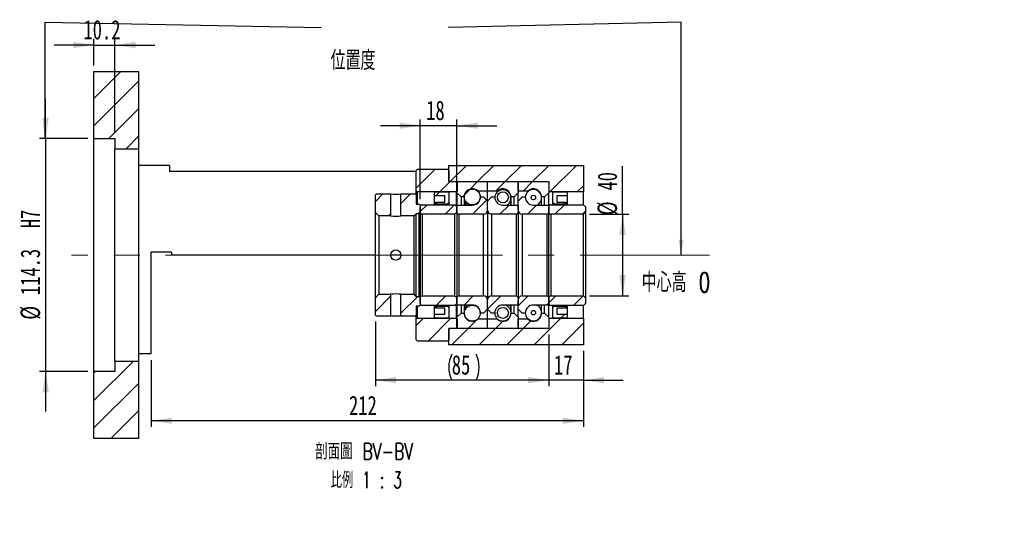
# Model space of a CAD drawing. Header units: millimetres. Extents: x 22 to 332, y 12 to 190.
# Tile 2 of 3: x 171 to 332, y 12 to 93. Entities that reach past the tile are written whole.
import ezdxf

# ---------------------------------------------------------------- set-up
doc = ezdxf.new("R2010")
doc.units = ezdxf.units.MM
doc.linetypes.add('CENTERX2', pattern=[20.32, 12.7, -2.54, 2.54, -2.54])
doc.layers.add('圖層0', color=7, linetype='Continuous')
doc.styles.add('SLDTEXTSTYLE0', font='TXT', dxfattribs={"width": 0.7})
doc.styles.add('SLDTEXTSTYLE1', font='TXT', dxfattribs={"width": 0.7, "bigfont": 'bigfont'})
doc.styles.add('SLDTEXTSTYLE4', font='TXT', dxfattribs={"width": 0.625, "bigfont": 'bigfont'})
doc.dimstyles.new('SLDDIMSTYLE1', dxfattribs={"dimtxt": 0.18, "dimasz": 2.5, "dimexe": 0, "dimexo": 0.0625, "dimgap": 0, "dimtad": 0, "dimtih": 1, "dimtoh": 1, "dimdec": 0, "dimrnd": 1e-09, "dimzin": 0, "dimdsep": 46, "dimtxsty": 'Standard', "dimsah": 1, "dimcen": 0.09, "dimadec": 0, "dimazin": 0, "dimtfac": 2.5, "dimtdec": 0, "dimtofl": 0, "dimtmove": 0, "dimatfit": 3, "dimfxl": 0, "dimfrac": 2, "dimtolj": 1, "dimtzin": 0, "dimarcsym": 0})
doc.dimstyles.new('SLDDIMSTYLE4', dxfattribs={"dimtxt": 3.389974, "dimasz": 2.5, "dimexe": 0, "dimexo": 0.0625, "dimgap": 0.847493, "dimtad": 1, "dimlfac": 3, "dimrnd": 1e-09, "dimzin": 12, "dimdsep": 46, "dimtxsty": 'SLDTEXTSTYLE0', "dimsah": 1, "dimcen": 0.09, "dimadec": 0, "dimazin": 3, "dimtfac": 1, "dimtmove": 0, "dimatfit": 0, "dimfxl": 0, "dimfrac": 2, "dimtolj": 1, "dimtzin": 12, "dimarcsym": 0})
doc.dimstyles.new('SLDDIMSTYLE5', dxfattribs={"dimtxt": 3.389974, "dimasz": 2.5, "dimexe": 0, "dimexo": 0.0625, "dimgap": 0.847493, "dimtad": 1, "dimdec": 1, "dimlfac": 3, "dimrnd": 1e-09, "dimzin": 12, "dimdsep": 46, "dimtxsty": 'SLDTEXTSTYLE0', "dimsah": 1, "dimcen": 0.09, "dimadec": 0, "dimazin": 3, "dimtfac": 1, "dimtdec": 1, "dimtmove": 0, "dimatfit": 0, "dimfxl": 0, "dimfrac": 2, "dimtolj": 1, "dimtzin": 12, "dimarcsym": 0})
doc.dimstyles.new('SLDDIMSTYLE6', dxfattribs={"dimtxt": 3.389974, "dimasz": 2.5, "dimexe": 0, "dimexo": 0.0625, "dimgap": 0.847493, "dimtad": 1, "dimlfac": 3, "dimrnd": 1e-09, "dimzin": 12, "dimdsep": 46, "dimtxsty": 'SLDTEXTSTYLE0', "dimsah": 1, "dimcen": 0.09, "dimadec": 0, "dimazin": 3, "dimtfac": 1, "dimtofl": 0, "dimtmove": 0, "dimatfit": 3, "dimfxl": 0, "dimfrac": 2, "dimtolj": 1, "dimtzin": 12, "dimarcsym": 0})

# ---------------------------------------------------------------- blocks, each defined once
blk = doc.blocks.new('_D_10')
at = {"layer": '圖層0', "color": 7}
for p, q in [((175.34, 73.4), (175.34, 79.91)), ((182.24, 73.4), (174.34, 73.4)), ((175.34, 73.4), (175.34, 35.3)), ((182.24, 35.3), (174.34, 35.3)), ((175.34, 35.3), (175.34, 28.78))]:
    blk.add_line(p, q, dxfattribs=at)
for points in [[(175.34, 73.4), (175.86, 76.79), (174.82, 76.79)], [(175.34, 35.3), (174.82, 31.91), (175.86, 31.91)]]:
    blk.add_solid(points, dxfattribs=at)
at = {"layer": '圖層0', "color": 7, "char_height": 3.175, "attachment_point": 1, "rotation": 90, "style": 'SLDTEXTSTYLE0'}
for s, insert in [('H7', (171.24, 58.73)), ('114.3', (171.24, 47.8)), ('%%c', (171.24, 43.78))]:
    blk.add_mtext(s, dxfattribs=dict(at, insert=insert))
blk = doc.blocks.new('_D_11')
at = {"layer": '圖層0', "color": 7}
for p, q in [((183.24, 88.68), (176.72, 88.68)), ((183.24, 85.35), (183.24, 89.68)), ((183.24, 88.68), (186.64, 88.68)), ((186.64, 74.4), (186.64, 89.68)), ((186.64, 88.68), (193.16, 88.68))]:
    blk.add_line(p, q, dxfattribs=at)
for points in [[(183.24, 88.68), (179.85, 89.2), (179.85, 88.16)], [(186.64, 88.68), (190.03, 88.16), (190.03, 89.2)]]:
    blk.add_solid(points, dxfattribs=at)
at = {"layer": '圖層0', "color": 7, "insert": (181.52, 92.77), "char_height": 3.175, "attachment_point": 1, "style": 'SLDTEXTSTYLE0'}
blk.add_mtext('10.2', dxfattribs=at)
blk = doc.blocks.new('_D_12')
at = {"layer": '圖層0', "color": 7}
for p, q in [((257.57, 41.35), (257.57, 32.89)), ((263.24, 38.68), (263.24, 32.89)), ((257.57, 33.89), (251.05, 33.89)), ((263.24, 33.89), (257.57, 33.89)), ((263.24, 33.89), (269.76, 33.89))]:
    blk.add_line(p, q, dxfattribs=at)
for points in [[(257.57, 33.89), (254.18, 34.41), (254.18, 33.37)], [(263.24, 33.89), (266.63, 33.37), (266.63, 34.41)]]:
    blk.add_solid(points, dxfattribs=at)
at = {"layer": '圖層0', "color": 7, "insert": (258.43, 37.98), "char_height": 3.175, "attachment_point": 1, "style": 'SLDTEXTSTYLE0'}
blk.add_mtext('17', dxfattribs=at)
blk = doc.blocks.new('_D_13')
at = {"layer": '圖層0', "color": 7}
for p, q in [((263.24, 38.68), (263.24, 26.26)), ((192.57, 37.18), (192.57, 26.26)), ((263.24, 27.26), (192.57, 27.26))]:
    blk.add_line(p, q, dxfattribs=at)
for points in [[(192.57, 27.26), (195.96, 26.74), (195.96, 27.78)], [(263.24, 27.26), (259.85, 27.78), (259.85, 26.74)]]:
    blk.add_solid(points, dxfattribs=at)
at = {"layer": '圖層0', "color": 7, "insert": (224.93, 31.35), "char_height": 3.175, "attachment_point": 1, "style": 'SLDTEXTSTYLE0'}
blk.add_mtext('212', dxfattribs=at)
blk = doc.blocks.new('_D_14')
at = {"layer": '圖層0', "color": 7}
for p, q in [((236.57, 63.51), (236.57, 76.5)), ((242.57, 63.25), (242.57, 76.5)), ((236.57, 75.5), (230.05, 75.5)), ((242.57, 75.5), (236.57, 75.5)), ((242.57, 75.5), (249.09, 75.5))]:
    blk.add_line(p, q, dxfattribs=at)
for points in [[(236.57, 75.5), (233.18, 76.02), (233.18, 74.97)], [(242.57, 75.5), (245.96, 74.97), (245.96, 76.02)]]:
    blk.add_solid(points, dxfattribs=at)
at = {"layer": '圖層0', "color": 7, "insert": (237.54, 79.59), "char_height": 3.175, "attachment_point": 1, "style": 'SLDTEXTSTYLE0'}
blk.add_mtext('18', dxfattribs=at)
blk = doc.blocks.new('_D_15')
at = {"layer": '圖層0', "color": 7}
for p, q in [((269.64, 61.01), (269.64, 68.87)), ((264.24, 61.01), (270.64, 61.01)), ((269.64, 61.01), (269.64, 47.68)), ((264.24, 47.68), (270.64, 47.68))]:
    blk.add_line(p, q, dxfattribs=at)
for points in [[(269.64, 61.01), (269.12, 57.62), (270.16, 57.62)], [(269.64, 47.68), (270.16, 51.07), (269.12, 51.07)]]:
    blk.add_solid(points, dxfattribs=at)
at = {"layer": '圖層0', "color": 7, "char_height": 3.175, "attachment_point": 1, "rotation": 90, "style": 'SLDTEXTSTYLE0'}
for s, insert in [('40', (265.55, 64.89)), ('%%c', (265.55, 60.87))]:
    blk.add_mtext(s, dxfattribs=dict(at, insert=insert))
blk = doc.blocks.new('_D_16')
at = {"layer": '圖層0', "color": 7}
for p, q in [((229.24, 43.51), (229.24, 32.89)), ((257.57, 41.35), (257.57, 32.89)), ((257.57, 33.89), (229.24, 33.89))]:
    blk.add_line(p, q, dxfattribs=at)
for centre, start, end in [((245.96, 36.01), 153.4349, 206.5651), ((241.47, 36.01), 333.4349, 26.5651)]:
    blk.add_arc(centre, 4.73, start, end, dxfattribs=at)
for points in [[(229.24, 33.89), (232.63, 33.37), (232.63, 34.41)], [(257.57, 33.89), (254.18, 34.41), (254.18, 33.37)]]:
    blk.add_solid(points, dxfattribs=at)
at = {"layer": '圖層0', "color": 7, "insert": (241.73, 37.98), "char_height": 3.175, "attachment_point": 1, "style": 'SLDTEXTSTYLE0'}
blk.add_mtext('85', dxfattribs=at)
blk = doc.blocks.new('SW_NOTE_4')
at = {"layer": '圖層0', "color": 0, "char_height": 2.6458, "attachment_point": 2}
for s, insert, style in [('\\M+19655\\M+196CA\\M+19AA4 BV-BV', (9.88, 3.41), 'SLDTEXTSTYLE1'), ('\\M+194E4\\M+197E1 1 : 3', (10.25, -1.26), 'SLDTEXTSTYLE4')]:
    blk.add_mtext(s, dxfattribs=dict(at, insert=insert, style=style))

msp = doc.modelspace()

# ---------------------------------------------------------------- hatches: boundary and pattern name
at = {"linetype": 'Continuous', "lineweight": 18}
h = msp.add_hatch(dxfattribs=at)
h.set_pattern_fill('ANSI31', style=0)
edge = h.paths.add_edge_path(flags=0)
edge.add_arc((242.673, 66.2454), 0.1, 90, 180)
edge.add_line((242.573, 66.2454), (242.573, 64.5121))
edge.add_line((242.573, 64.5121), (243.2396, 63.8454))
edge.add_line((243.2396, 63.8454), (243.7396, 63.8454))
edge.add_arc((245.073, 63.8454), 1.3333, 45.438688, 180, ccw=False)
edge.add_line((246.0085, 64.7954), (247.573, 64.7954))
edge.add_line((247.573, 64.7954), (247.573, 66.2454))
edge.add_arc((247.473, 66.2454), 0.1, 0, 90)
edge.add_line((247.473, 66.3454), (242.673, 66.3454))
h = msp.add_hatch(dxfattribs=at)
h.set_pattern_fill('ANSI31', style=0)
edge = h.paths.add_edge_path(flags=0)
edge.add_arc((252.473, 66.2454), 0.1, 0, 90)
edge.add_line((252.473, 66.3454), (247.673, 66.3454))
edge.add_arc((247.673, 66.2454), 0.1, 90, 180)
edge.add_line((247.573, 66.2454), (247.573, 64.7954))
edge.add_line((247.573, 64.7954), (249.1374, 64.7954))
edge.add_arc((250.073, 63.8454), 1.3333, 0, 134.561312, ccw=False)
edge.add_line((251.4063, 63.8454), (251.9063, 63.8454))
edge.add_line((251.9063, 63.8454), (252.573, 64.5121))
edge.add_line((252.573, 64.5121), (252.573, 66.2454))
h = msp.add_hatch(dxfattribs=at)
h.set_pattern_fill('ANSI31', style=0)
edge = h.paths.add_edge_path(flags=0)
edge.add_arc((257.473, 66.2454), 0.1, 0, 90)
edge.add_line((257.473, 66.3454), (252.673, 66.3454))
edge.add_arc((252.673, 66.2454), 0.1, 90, 180)
edge.add_line((252.573, 66.2454), (252.573, 64.7954))
edge.add_line((252.573, 64.7954), (254.1374, 64.7954))
edge.add_arc((255.073, 63.8454), 1.3333, 0, 134.561312, ccw=False)
edge.add_line((256.4063, 63.8454), (256.9063, 63.8454))
edge.add_line((256.9063, 63.8454), (257.573, 64.5121))
edge.add_line((257.573, 64.5121), (257.573, 66.2454))
h = msp.add_hatch(dxfattribs=at)
h.set_pattern_fill('ANSI31', style=0)
h.paths.add_polyline_path([(240.573, 63.0121), (239.073, 63.0121), (239.073, 62.9454), (239.3396, 62.6787), (240.973, 62.6787), (241.2396, 62.9454), (241.2396, 64.5121), (241.073, 64.6787), (239.073, 64.6787), (238.9063, 64.5121), (238.9063, 64.012), (240.573, 64.012)], flags=0)
h = msp.add_hatch(dxfattribs=at)
h.set_pattern_fill('ANSI31', style=0)
edge = h.paths.add_edge_path(flags=0)
edge.add_arc((245.073, 63.8407), 1.2994, 0, 360)
h = msp.add_hatch(dxfattribs=at)
h.set_pattern_fill('ANSI31', style=0)
edge = h.paths.add_edge_path(flags=0)
edge.add_arc((250.073, 63.7945), 0.9022, 0, 360)
h = msp.add_hatch(dxfattribs=at)
h.set_pattern_fill('ANSI31', style=0)
h.paths.add_polyline_path([(260.4063, 63.0121), (258.9063, 63.0121), (258.9063, 64.012), (260.573, 64.012), (260.573, 64.5121), (260.4063, 64.6787), (258.4063, 64.6787), (258.2396, 64.5121), (258.2396, 62.9454), (258.5063, 62.6787), (260.1396, 62.6787), (260.4063, 62.9454)], flags=0)
h = msp.add_hatch(dxfattribs=at)
h.set_pattern_fill('ANSI31', style=0)
h.paths.add_polyline_path([(231.723, 64.3454), (229.4063, 64.3454), (229.2396, 64.1787), (229.2396, 61.3287), (229.8063, 60.7621), (231.723, 60.7621)], flags=0)
h = msp.add_hatch(dxfattribs=at)
h.set_pattern_fill('ANSI31', style=0)
h.paths.add_polyline_path([(235.9063, 62.6787), (235.9063, 64.1787), (235.7396, 64.3454), (233.423, 64.3454), (233.423, 60.7621), (235.573, 60.7621), (235.9063, 61.0954), (236.4063, 61.0954), (236.573, 61.262), (236.573, 62.512), (236.4063, 62.6787)], flags=0)
h = msp.add_hatch(dxfattribs=at)
h.set_pattern_fill('ANSI31', style=0)
edge = h.paths.add_edge_path(flags=0)
edge.add_line((247.573, 63.1787), (246.9063, 63.8454))
edge.add_line((246.9063, 63.8454), (246.4063, 63.8454))
edge.add_arc((245.073, 63.8454), 1.3333, 270, 360, ccw=False)
edge.add_line((245.073, 62.5121), (242.573, 62.5121))
edge.add_line((242.573, 62.5121), (242.573, 61.3454))
edge.add_arc((242.9063, 61.3454), 0.3333, 180, 270)
edge.add_line((242.9063, 61.0121), (246.9063, 61.0121))
edge.add_arc((246.9063, 61.6787), 0.6667, 270, 360)
edge.add_line((247.573, 61.6787), (247.573, 63.1787))
h = msp.add_hatch(dxfattribs=at)
h.set_pattern_fill('ANSI31', style=0)
edge = h.paths.add_edge_path(flags=0)
edge.add_line((248.2396, 63.8454), (247.573, 63.1787))
edge.add_line((247.573, 63.1787), (247.573, 61.6787))
edge.add_arc((248.2396, 61.6787), 0.6667, 180, 270)
edge.add_line((248.2396, 61.0121), (252.2396, 61.0121))
edge.add_arc((252.2396, 61.3454), 0.3333, 270, 360)
edge.add_line((252.573, 61.3454), (252.573, 62.5121))
edge.add_line((252.573, 62.5121), (250.073, 62.5121))
edge.add_arc((250.073, 63.8454), 1.3333, 180, 270, ccw=False)
edge.add_line((248.7396, 63.8454), (248.2396, 63.8454))
h = msp.add_hatch(dxfattribs=at)
h.set_pattern_fill('ANSI31', style=0)
edge = h.paths.add_edge_path(flags=0)
edge.add_line((253.2396, 63.8454), (252.573, 63.1787))
edge.add_line((252.573, 63.1787), (252.573, 61.6787))
edge.add_arc((253.2396, 61.6787), 0.6667, 180, 270)
edge.add_line((253.2396, 61.0121), (257.2396, 61.0121))
edge.add_arc((257.2396, 61.3454), 0.3333, 270, 360)
edge.add_line((257.573, 61.3454), (257.573, 62.5121))
edge.add_line((257.573, 62.5121), (255.073, 62.5121))
edge.add_arc((255.073, 63.8454), 1.3333, 180, 270, ccw=False)
edge.add_line((253.7396, 63.8454), (253.2396, 63.8454))
h = msp.add_hatch(dxfattribs=at)
h.set_pattern_fill('ANSI31', style=0)
edge = h.paths.add_edge_path(flags=0)
edge.add_arc((255.073, 63.7583), 0.3622, 0, 360)
h = msp.add_hatch(dxfattribs=at)
h.set_pattern_fill('ANSI31', style=0)
edge = h.paths.add_edge_path(flags=0)
edge.add_line((236.9063, 61.0121), (242.2396, 61.0121))
edge.add_line((242.2396, 61.0121), (242.573, 61.3454))
edge.add_line((242.573, 61.3454), (242.573, 62.2454))
edge.add_line((242.573, 62.2454), (242.2396, 62.5787))
edge.add_line((242.2396, 62.5787), (236.9063, 62.5787))
edge.add_arc((236.9063, 62.2454), 0.3333, 90, 180)
edge.add_line((236.573, 62.2454), (236.573, 61.3454))
edge.add_arc((236.9063, 61.3454), 0.3333, 180, 270)
h = msp.add_hatch(dxfattribs=at)
h.set_pattern_fill('ANSI31', style=0)
edge = h.paths.add_edge_path(flags=0)
edge.add_line((257.9063, 61.0121), (263.2396, 61.0121))
edge.add_line((263.2396, 61.0121), (263.573, 61.3454))
edge.add_line((263.573, 61.3454), (263.573, 62.2454))
edge.add_line((263.573, 62.2454), (263.2396, 62.5787))
edge.add_line((263.2396, 62.5787), (257.9063, 62.5787))
edge.add_arc((257.9063, 62.2454), 0.3333, 90, 180)
edge.add_line((257.573, 62.2454), (257.573, 61.3454))
edge.add_arc((257.9063, 61.3454), 0.3333, 180, 270)
h = msp.add_hatch(dxfattribs=at)
h.set_pattern_fill('ANSI31', style=0)
h.paths.add_polyline_path([(229.2396, 47.362), (229.2396, 44.5121), (229.4063, 44.3454), (231.723, 44.3454), (231.723, 47.9287), (229.8063, 47.9287)], flags=0)
h = msp.add_hatch(dxfattribs=at)
h.set_pattern_fill('ANSI31', style=0)
h.paths.add_polyline_path([(235.9063, 46.0121), (236.4063, 46.0121), (236.573, 46.1787), (236.573, 47.4287), (236.4063, 47.5954), (235.9063, 47.5954), (235.573, 47.9287), (233.423, 47.9287), (233.423, 44.3454), (235.7396, 44.3454), (235.9063, 44.5121)], flags=0)
h = msp.add_hatch(dxfattribs=at)
h.set_pattern_fill('ANSI31', style=0)
edge = h.paths.add_edge_path(flags=0)
edge.add_line((242.573, 46.4454), (242.573, 47.3454))
edge.add_line((242.573, 47.3454), (242.2396, 47.6787))
edge.add_line((242.2396, 47.6787), (236.9063, 47.6787))
edge.add_arc((236.9063, 47.3454), 0.3333, 90, 180)
edge.add_line((236.573, 47.3454), (236.573, 46.4454))
edge.add_arc((236.9063, 46.4454), 0.3333, 180, 270)
edge.add_line((236.9063, 46.1121), (242.2396, 46.1121))
edge.add_line((242.2396, 46.1121), (242.573, 46.4454))
h = msp.add_hatch(dxfattribs=at)
h.set_pattern_fill('ANSI31', style=0)
edge = h.paths.add_edge_path(flags=0)
edge.add_line((246.9063, 44.8454), (247.573, 45.5121))
edge.add_line((247.573, 45.5121), (247.573, 47.0121))
edge.add_arc((246.9063, 47.0121), 0.6667, 0, 90)
edge.add_line((246.9063, 47.6787), (242.9063, 47.6787))
edge.add_arc((242.9063, 47.3454), 0.3333, 90, 180)
edge.add_line((242.573, 47.3454), (242.573, 46.1787))
edge.add_line((242.573, 46.1787), (245.073, 46.1787))
edge.add_arc((245.073, 44.8454), 1.3333, 0, 90, ccw=False)
edge.add_line((246.4063, 44.8454), (246.9063, 44.8454))
h = msp.add_hatch(dxfattribs=at)
h.set_pattern_fill('ANSI31', style=0)
edge = h.paths.add_edge_path(flags=0)
edge.add_line((247.573, 45.5121), (248.2396, 44.8454))
edge.add_line((248.2396, 44.8454), (248.7396, 44.8454))
edge.add_arc((250.073, 44.8454), 1.3333, 90, 180, ccw=False)
edge.add_line((250.073, 46.1787), (252.573, 46.1787))
edge.add_line((252.573, 46.1787), (252.573, 47.3454))
edge.add_arc((252.2396, 47.3454), 0.3333, 0, 90)
edge.add_line((252.2396, 47.6787), (248.2396, 47.6787))
edge.add_arc((248.2396, 47.0121), 0.6667, 90, 180)
edge.add_line((247.573, 47.0121), (247.573, 45.5121))
h = msp.add_hatch(dxfattribs=at)
h.set_pattern_fill('ANSI31', style=0)
edge = h.paths.add_edge_path(flags=0)
edge.add_line((252.573, 45.5121), (253.2396, 44.8454))
edge.add_line((253.2396, 44.8454), (253.7396, 44.8454))
edge.add_arc((255.073, 44.8454), 1.3333, 90, 180, ccw=False)
edge.add_line((255.073, 46.1787), (257.573, 46.1787))
edge.add_line((257.573, 46.1787), (257.573, 47.3454))
edge.add_arc((257.2396, 47.3454), 0.3333, 0, 90)
edge.add_line((257.2396, 47.6787), (253.2396, 47.6787))
edge.add_arc((253.2396, 47.0121), 0.6667, 90, 180)
edge.add_line((252.573, 47.0121), (252.573, 45.5121))
h = msp.add_hatch(dxfattribs=at)
h.set_pattern_fill('ANSI31', style=0)
edge = h.paths.add_edge_path(flags=0)
edge.add_line((263.573, 46.4454), (263.573, 47.3454))
edge.add_line((263.573, 47.3454), (263.2396, 47.6787))
edge.add_line((263.2396, 47.6787), (257.9063, 47.6787))
edge.add_arc((257.9063, 47.3454), 0.3333, 90, 180)
edge.add_line((257.573, 47.3454), (257.573, 46.4454))
edge.add_arc((257.9063, 46.4454), 0.3333, 180, 270)
edge.add_line((257.9063, 46.1121), (263.2396, 46.1121))
edge.add_line((263.2396, 46.1121), (263.573, 46.4454))
h = msp.add_hatch(dxfattribs=at)
h.set_pattern_fill('ANSI31', style=0)
h.paths.add_polyline_path([(239.073, 45.6787), (240.573, 45.6787), (240.573, 44.6787), (238.9063, 44.6787), (238.9063, 44.1787), (239.073, 44.0121), (241.073, 44.0121), (241.2396, 44.1787), (241.2396, 45.7454), (240.973, 46.0121), (239.3396, 46.0121), (239.073, 45.7454)], flags=0)
h = msp.add_hatch(dxfattribs=at)
h.set_pattern_fill('ANSI31', style=0)
edge = h.paths.add_edge_path(flags=0)
edge.add_arc((245.073, 44.8501), 1.2994, 0, 360)
h = msp.add_hatch(dxfattribs=at)
h.set_pattern_fill('ANSI31', style=0)
edge = h.paths.add_edge_path(flags=0)
edge.add_arc((250.073, 44.8962), 0.9022, 0, 360)
h = msp.add_hatch(dxfattribs=at)
h.set_pattern_fill('ANSI31', style=0)
edge = h.paths.add_edge_path(flags=0)
edge.add_arc((255.073, 44.9324), 0.3622, 0, 360)
h = msp.add_hatch(dxfattribs=at)
h.set_pattern_fill('ANSI31', style=0)
h.paths.add_polyline_path([(258.9063, 45.6787), (260.4063, 45.6787), (260.4063, 45.7454), (260.1396, 46.0121), (258.5063, 46.0121), (258.2396, 45.7454), (258.2396, 44.1787), (258.4063, 44.0121), (260.4063, 44.0121), (260.573, 44.1787), (260.573, 44.6787), (258.9063, 44.6787)], flags=0)
h = msp.add_hatch(dxfattribs=at)
h.set_pattern_fill('ANSI31', style=0)
edge = h.paths.add_edge_path(flags=0)
edge.add_arc((242.673, 42.4454), 0.1, 180, 270)
edge.add_line((242.673, 42.3454), (247.473, 42.3454))
edge.add_arc((247.473, 42.4454), 0.1, 270, 360)
edge.add_line((247.573, 42.4454), (247.573, 43.8954))
edge.add_line((247.573, 43.8954), (246.0085, 43.8954))
edge.add_arc((245.073, 44.8454), 1.3333, 180, 314.561312, ccw=False)
edge.add_line((243.7396, 44.8454), (243.2396, 44.8454))
edge.add_line((243.2396, 44.8454), (242.573, 44.1787))
edge.add_line((242.573, 44.1787), (242.573, 42.4454))
h = msp.add_hatch(dxfattribs=at)
h.set_pattern_fill('ANSI31', style=0)
edge = h.paths.add_edge_path(flags=0)
edge.add_arc((252.473, 42.4454), 0.1, 270, 360)
edge.add_line((252.573, 42.4454), (252.573, 44.1787))
edge.add_line((252.573, 44.1787), (251.9063, 44.8454))
edge.add_line((251.9063, 44.8454), (251.4063, 44.8454))
edge.add_arc((250.073, 44.8454), 1.3333, 225.438688, 360, ccw=False)
edge.add_line((249.1374, 43.8954), (247.573, 43.8954))
edge.add_line((247.573, 43.8954), (247.573, 42.4454))
edge.add_arc((247.673, 42.4454), 0.1, 180, 270)
edge.add_line((247.673, 42.3454), (252.473, 42.3454))
h = msp.add_hatch(dxfattribs=at)
h.set_pattern_fill('ANSI31', style=0)
edge = h.paths.add_edge_path(flags=0)
edge.add_arc((257.473, 42.4454), 0.1, 270, 360)
edge.add_line((257.573, 42.4454), (257.573, 44.1787))
edge.add_line((257.573, 44.1787), (256.9063, 44.8454))
edge.add_line((256.9063, 44.8454), (256.4063, 44.8454))
edge.add_arc((255.073, 44.8454), 1.3333, 225.438688, 360, ccw=False)
edge.add_line((254.1374, 43.8954), (252.573, 43.8954))
edge.add_line((252.573, 43.8954), (252.573, 42.4454))
edge.add_arc((252.673, 42.4454), 0.1, 180, 270)
edge.add_line((252.673, 42.3454), (257.473, 42.3454))
at = {"layer": '圖層0', "linetype": 'Continuous', "lineweight": 18}
h = msp.add_hatch(dxfattribs=at)
h.set_pattern_fill('ANSI31', color=256, style=0)
h.paths.add_polyline_path([(190.573, 84.3454), (183.2396, 84.3454), (183.2396, 73.3954), (186.6396, 73.3954), (186.6396, 71.6787), (190.573, 71.6787)], flags=0)
h = msp.add_hatch(dxfattribs=at)
h.set_pattern_fill('ANSI31', color=256, style=0)
edge = h.paths.add_edge_path(flags=0)
edge.add_line((241.073, 68.3454), (236.073, 68.3454))
edge.add_line((236.073, 68.3454), (235.9063, 68.1787))
edge.add_line((235.9063, 68.1787), (235.9063, 64.8454))
edge.add_line((235.9063, 64.8454), (236.073, 64.6787))
edge.add_line((236.073, 64.6787), (242.523, 64.6787))
edge.add_line((242.523, 64.6787), (242.623, 64.7787))
edge.add_line((242.623, 64.7787), (242.623, 66.2454))
edge.add_line((242.623, 66.2454), (242.523, 66.3454))
edge.add_line((242.523, 66.3454), (241.373, 66.3454))
edge.add_arc((241.373, 66.4787), 0.1333, 180, 270, ccw=False)
edge.add_line((241.2396, 66.4787), (241.2396, 68.1787))
edge.add_line((241.2396, 68.1787), (241.073, 68.3454))
h = msp.add_hatch(dxfattribs=at)
h.set_pattern_fill('ANSI31', color=256, style=0)
h.paths.add_polyline_path([(263.2396, 64.6787), (263.2396, 69.0121), (241.2396, 69.0121), (241.2396, 66.3454), (257.573, 66.3454), (257.573, 64.6787)], flags=0)
h = msp.add_hatch(dxfattribs=at)
h.set_pattern_fill('ANSI31', color=256, style=0)
edge = h.paths.add_edge_path(flags=0)
edge.add_line((235.9063, 43.8454), (235.9063, 40.5121))
edge.add_line((235.9063, 40.5121), (236.073, 40.3454))
edge.add_line((236.073, 40.3454), (241.073, 40.3454))
edge.add_line((241.073, 40.3454), (241.2396, 40.5121))
edge.add_line((241.2396, 40.5121), (241.2396, 42.212))
edge.add_arc((241.373, 42.212), 0.1333, 90, 180, ccw=False)
edge.add_line((241.373, 42.3454), (242.523, 42.3454))
edge.add_line((242.523, 42.3454), (242.623, 42.4454))
edge.add_line((242.623, 42.4454), (242.623, 43.9121))
edge.add_line((242.623, 43.9121), (242.523, 44.0121))
edge.add_line((242.523, 44.0121), (236.073, 44.0121))
edge.add_line((236.073, 44.0121), (235.9063, 43.8454))
h = msp.add_hatch(dxfattribs=at)
h.set_pattern_fill('ANSI31', color=256, style=0)
h.paths.add_polyline_path([(263.2396, 39.6787), (263.2396, 44.0121), (257.573, 44.0121), (257.573, 42.3454), (241.2396, 42.3454), (241.2396, 39.6787)], flags=0)
h = msp.add_hatch(dxfattribs=at)
h.set_pattern_fill('ANSI31', color=256, style=0)
h.paths.add_polyline_path([(183.2396, 24.3454), (190.573, 24.3454), (190.573, 37.012), (186.6396, 37.012), (186.6396, 35.2954), (183.2396, 35.2954)], flags=0)

# ---------------------------------------------------------------- linework, layer by layer
at = {"color": 7, "linetype": 'Continuous', "lineweight": 25}
for p, q in [((183.2396, 73.3954), (183.2396, 84.3454)), ((183.2396, 84.3454), (190.573, 84.3454)), ((190.573, 71.6787), (190.573, 84.3454)), ((183.2396, 73.3954), (186.6396, 73.3954)), ((183.2396, 35.2954), (183.2396, 73.3954)), ((186.6396, 73.3954), (186.6396, 71.6787)), ((190.573, 71.6787), (186.6396, 71.6787)), ((186.6396, 37.012), (186.6396, 71.6787)), ((190.573, 37.012), (190.573, 71.6787)), ((195.573, 69.0121), (190.573, 69.0121)), ((195.573, 69.0121), (195.573, 68.0121)), ((235.9063, 68.0121), (195.573, 68.0121)), ((236.073, 68.3454), (235.9063, 68.1787)), ((235.9063, 64.8454), (235.9063, 68.1787)), ((241.073, 68.3454), (236.073, 68.3454)), ((241.2396, 68.1787), (241.073, 68.3454)), ((241.2396, 66.3454), (241.2396, 69.0121)), ((241.2396, 69.0121), (263.2396, 69.0121)), ((241.2396, 68.1787), (241.2396, 66.4787)), ((263.2396, 69.0121), (263.2396, 64.6787)), ((241.2396, 66.3454), (257.573, 66.3454)), ((241.373, 66.3454), (242.523, 66.3454)), ((242.623, 66.2454), (242.523, 66.3454)), ((242.573, 64.5121), (242.573, 66.2454)), ((242.623, 66.2454), (242.623, 64.7787)), ((242.673, 66.3454), (247.473, 66.3454)), ((247.573, 64.7954), (247.573, 66.2454)), ((247.673, 66.3454), (252.473, 66.3454)), ((252.573, 64.7954), (252.573, 66.2454)), ((252.573, 66.2454), (252.573, 64.5121)), ((252.673, 66.3454), (257.473, 66.3454)), ((257.573, 66.3454), (257.573, 64.6787)), ((257.573, 66.2454), (257.573, 64.5121)), ((235.9063, 64.8454), (236.073, 64.6787)), ((235.9063, 64.1787), (235.9063, 64.8454)), ((242.523, 64.6787), (236.073, 64.6787)), ((236.073, 64.6787), (236.073, 62.6787)), ((239.073, 64.6787), (238.9063, 64.5121)), ((238.9063, 64.012), (238.9063, 64.5121)), ((239.073, 64.6787), (241.073, 64.6787)), ((241.2396, 64.5121), (241.073, 64.6787)), ((241.2396, 64.5121), (241.2396, 62.9454)), ((242.523, 64.6787), (242.623, 64.7787)), ((242.523, 62.2954), (242.523, 64.6787)), ((243.2396, 63.8454), (242.573, 64.5121)), ((242.573, 64.5121), (242.573, 62.512)), ((246.0085, 64.7954), (246.0085, 64.7907)), ((247.573, 64.7954), (246.0085, 64.7954)), ((249.1374, 64.7954), (247.573, 64.7954)), ((247.573, 63.1787), (247.573, 64.7954)), ((249.1374, 64.6383), (249.1374, 64.7954)), ((252.573, 64.5121), (251.9063, 63.8454)), ((254.1374, 64.7954), (252.573, 64.7954)), ((252.573, 63.1787), (252.573, 64.5121)), ((254.1374, 64.6885), (254.1374, 64.7954)), ((257.573, 64.5121), (256.9063, 63.8454)), ((263.2396, 64.6787), (257.573, 64.6787)), ((257.573, 62.512), (257.573, 64.5121)), ((258.4063, 64.6787), (258.2396, 64.5121)), ((258.2396, 62.9454), (258.2396, 64.5121)), ((258.4063, 64.6787), (260.4063, 64.6787)), ((260.573, 64.5121), (260.4063, 64.6787)), ((260.573, 64.5121), (260.573, 64.012)), ((263.2396, 62.5787), (263.2396, 64.6787)), ((229.4063, 64.3454), (229.2396, 64.1787)), ((229.2396, 61.3287), (229.2396, 64.1787)), ((229.4063, 64.3454), (231.723, 64.3454)), ((231.723, 64.3454), (231.723, 60.7621)), ((233.423, 60.7621), (233.423, 64.3454)), ((233.423, 64.3454), (235.7396, 64.3454)), ((235.9063, 64.1787), (235.7396, 64.3454)), ((235.9063, 64.1787), (235.9063, 62.6787)), ((240.573, 64.012), (238.9063, 64.012)), ((238.9063, 62.5787), (238.9063, 64.012)), ((239.073, 63.0121), (240.573, 63.0121)), ((239.073, 62.9454), (239.073, 63.0121)), ((239.073, 62.9454), (239.3396, 62.6787)), ((239.073, 62.5787), (239.073, 62.9454)), ((240.573, 63.0121), (240.573, 64.012)), ((240.973, 62.6787), (241.2396, 62.9454)), ((241.2396, 62.9454), (241.2396, 62.5787)), ((243.2396, 63.8454), (243.2396, 62.512)), ((243.7396, 63.8454), (243.2396, 63.8454)), ((243.7396, 63.8454), (243.7396, 62.512)), ((246.4063, 63.8454), (246.9063, 63.8454)), ((246.9063, 63.8454), (247.573, 63.1787)), ((247.573, 63.1787), (248.2396, 63.8454)), ((247.573, 61.6787), (247.573, 63.1787)), ((248.2396, 63.8454), (248.7396, 63.8454)), ((251.4063, 62.512), (251.4063, 63.8454)), ((251.9063, 63.8454), (251.4063, 63.8454)), ((251.9063, 62.512), (251.9063, 63.8454)), ((252.573, 63.1787), (253.2396, 63.8454)), ((252.573, 61.6787), (252.573, 63.1787)), ((253.2396, 63.8454), (253.7396, 63.8454)), ((256.4063, 62.512), (256.4063, 63.8454)), ((256.9063, 63.8454), (256.4063, 63.8454)), ((256.9063, 62.512), (256.9063, 63.8454)), ((258.2396, 62.9454), (258.5063, 62.6787)), ((258.2396, 62.5787), (258.2396, 62.9454)), ((260.573, 64.012), (258.9063, 64.012)), ((258.9063, 64.012), (258.9063, 63.0121)), ((258.9063, 63.0121), (260.4063, 63.0121)), ((260.1396, 62.6787), (260.4063, 62.9454)), ((260.4063, 63.0121), (260.4063, 62.9454)), ((260.4063, 62.9454), (260.4063, 62.5787)), ((260.573, 64.012), (260.573, 62.5787)), ((229.2396, 61.3287), (229.8063, 60.7621)), ((229.2396, 47.362), (229.2396, 61.3287)), ((235.9063, 62.6787), (236.4063, 62.6787)), ((236.573, 62.512), (236.4063, 62.6787)), ((236.4063, 61.0954), (236.573, 61.262)), ((236.573, 62.512), (236.573, 61.262)), ((236.573, 61.3454), (236.573, 62.2454)), ((236.573, 61.262), (236.573, 47.4287)), ((236.9063, 62.5787), (242.2396, 62.5787)), ((239.3396, 62.6787), (239.3396, 62.5787)), ((240.973, 62.6787), (239.3396, 62.6787)), ((240.973, 62.5787), (240.973, 62.6787)), ((242.573, 62.2454), (242.2396, 62.5787)), ((242.2396, 61.0121), (242.573, 61.3454)), ((242.573, 62.512), (245.073, 62.512)), ((242.573, 61.3454), (242.573, 62.512)), ((242.573, 62.2454), (242.573, 61.3454)), ((242.573, 61.3454), (242.573, 47.3454)), ((247.573, 61.6787), (247.573, 47.0121)), ((250.073, 62.512), (252.573, 62.512)), ((252.573, 62.512), (252.573, 61.3454)), ((252.573, 61.3454), (252.573, 47.3454)), ((255.073, 62.512), (257.573, 62.512)), ((257.573, 62.512), (257.573, 61.3454)), ((257.573, 61.3454), (257.573, 62.2454)), ((257.573, 47.3454), (257.573, 61.3454)), ((257.9063, 62.5787), (263.2396, 62.5787)), ((258.5063, 62.6787), (258.5063, 62.5787)), ((260.1396, 62.6787), (258.5063, 62.6787)), ((260.1396, 62.5787), (260.1396, 62.6787)), ((263.573, 62.2454), (263.2396, 62.5787)), ((263.2396, 61.0121), (263.573, 61.3454)), ((263.573, 62.2454), (263.573, 61.3454)), ((263.573, 61.3454), (263.573, 47.3454)), ((229.8063, 60.7621), (229.8063, 47.9287)), ((231.723, 60.7621), (229.8063, 60.7621)), ((235.573, 60.7621), (233.423, 60.7621)), ((235.573, 60.7621), (235.9063, 61.0954)), ((235.573, 47.9287), (235.573, 60.7621)), ((235.9063, 47.5954), (235.9063, 61.0954)), ((236.4063, 61.0954), (235.9063, 61.0954)), ((236.4063, 47.5954), (236.4063, 61.0954)), ((236.9063, 61.0121), (236.9063, 47.6787)), ((242.2396, 61.0121), (236.9063, 61.0121)), ((242.2396, 47.6787), (242.2396, 61.0121)), ((242.9063, 47.6787), (242.9063, 61.0121)), ((246.9063, 61.0121), (242.9063, 61.0121)), ((246.9063, 47.6787), (246.9063, 61.0121)), ((248.2396, 61.0121), (248.2396, 47.6787)), ((252.2396, 61.0121), (248.2396, 61.0121)), ((252.2396, 61.0121), (252.2396, 47.6787)), ((253.2396, 61.0121), (253.2396, 47.6787)), ((257.2396, 61.0121), (253.2396, 61.0121)), ((257.2396, 61.0121), (257.2396, 47.6787)), ((257.9063, 61.0121), (257.9063, 47.6787)), ((263.2396, 61.0121), (257.9063, 61.0121)), ((263.2396, 47.6787), (263.2396, 61.0121)), ((195.9063, 54.8454), (192.573, 54.8454)), ((192.573, 38.1787), (192.573, 54.8454)), ((195.9063, 54.8454), (195.9063, 54.3454)), ((229.2396, 54.3454), (195.9063, 54.3454)), ((233.4122, 54.3454), (231.723, 54.3454)), ((229.8063, 47.9287), (229.2396, 47.362)), ((229.2396, 44.5121), (229.2396, 47.362)), ((229.8063, 47.9287), (231.723, 47.9287)), ((231.723, 47.9287), (231.723, 44.3454)), ((233.423, 47.9287), (235.573, 47.9287)), ((233.423, 44.3454), (233.423, 47.9287)), ((235.9063, 47.5954), (235.573, 47.9287)), ((235.9063, 47.5954), (236.4063, 47.5954)), ((236.573, 47.4287), (236.4063, 47.5954)), ((236.573, 47.4287), (236.573, 46.1787)), ((236.573, 46.4454), (236.573, 47.3454)), ((236.9063, 47.6787), (242.2396, 47.6787)), ((242.573, 47.3454), (242.2396, 47.6787)), ((242.573, 47.3454), (242.573, 46.4454)), ((242.573, 46.1787), (242.573, 47.3454)), ((242.9063, 47.6787), (246.9063, 47.6787)), ((247.573, 45.5121), (247.573, 47.0121)), ((248.2396, 47.6787), (252.2396, 47.6787)), ((252.573, 47.3454), (252.573, 46.1787)), ((252.573, 45.5121), (252.573, 47.0121)), ((253.2396, 47.6787), (257.2396, 47.6787)), ((257.573, 46.4454), (257.573, 47.3454)), ((257.573, 47.3454), (257.573, 46.1787)), ((257.9063, 47.6787), (263.2396, 47.6787)), ((263.573, 47.3454), (263.2396, 47.6787)), ((263.573, 47.3454), (263.573, 46.4454)), ((235.9063, 46.0121), (235.9063, 44.5121)), ((236.4063, 46.0121), (235.9063, 46.0121)), ((236.073, 46.0121), (236.073, 44.0121)), ((236.4063, 46.0121), (236.573, 46.1787)), ((242.2396, 46.112), (236.9063, 46.112)), ((238.9063, 44.6787), (238.9063, 46.112)), ((239.073, 45.7454), (239.073, 46.112)), ((239.3396, 46.0121), (239.073, 45.7454)), ((239.073, 45.6787), (239.073, 45.7454)), ((240.573, 45.6787), (239.073, 45.6787)), ((239.3396, 46.112), (239.3396, 46.0121)), ((239.3396, 46.0121), (240.973, 46.0121)), ((240.573, 44.6787), (240.573, 45.6787)), ((240.973, 46.0121), (240.973, 46.112)), ((241.2396, 45.7454), (240.973, 46.0121)), ((241.2396, 46.112), (241.2396, 45.7454)), ((241.2396, 45.7454), (241.2396, 44.1787)), ((242.2396, 46.112), (242.573, 46.4454)), ((242.523, 44.0121), (242.523, 46.3954)), ((245.073, 46.1787), (242.573, 46.1787)), ((242.573, 46.1787), (242.573, 44.1787)), ((243.2396, 46.1787), (243.2396, 44.8454)), ((243.7396, 46.1787), (243.7396, 44.8454)), ((247.573, 45.5121), (246.9063, 44.8454)), ((248.2396, 44.8454), (247.573, 45.5121)), ((247.573, 43.8954), (247.573, 45.5121)), ((252.573, 46.1787), (250.073, 46.1787)), ((251.4063, 44.8454), (251.4063, 46.1787)), ((251.9063, 44.8454), (251.9063, 46.1787)), ((253.2396, 44.8454), (252.573, 45.5121)), ((252.573, 44.1787), (252.573, 45.5121)), ((257.573, 46.1787), (255.073, 46.1787)), ((256.4063, 44.8454), (256.4063, 46.1787)), ((256.9063, 44.8454), (256.9063, 46.1787)), ((257.573, 44.1787), (257.573, 46.1787)), ((263.2396, 46.112), (257.9063, 46.112)), ((258.2396, 45.7454), (258.2396, 46.112)), ((258.5063, 46.0121), (258.2396, 45.7454)), ((258.2396, 44.1787), (258.2396, 45.7454)), ((258.5063, 46.112), (258.5063, 46.0121)), ((258.5063, 46.0121), (260.1396, 46.0121)), ((260.4063, 45.6787), (258.9063, 45.6787)), ((258.9063, 45.6787), (258.9063, 44.6787)), ((260.1396, 46.0121), (260.1396, 46.112)), ((260.4063, 45.7454), (260.1396, 46.0121)), ((260.4063, 46.112), (260.4063, 45.7454)), ((260.4063, 45.7454), (260.4063, 45.6787)), ((260.573, 46.112), (260.573, 44.6787)), ((263.2396, 46.112), (263.573, 46.4454)), ((263.2396, 44.0121), (263.2396, 46.112)), ((229.2396, 44.5121), (229.4063, 44.3454)), ((231.723, 44.3454), (229.4063, 44.3454)), ((235.7396, 44.3454), (233.423, 44.3454)), ((235.7396, 44.3454), (235.9063, 44.5121)), ((235.9063, 43.8454), (235.9063, 44.5121)), ((236.073, 44.0121), (235.9063, 43.8454)), ((235.9063, 40.5121), (235.9063, 43.8454)), ((236.073, 44.0121), (242.523, 44.0121)), ((238.9063, 44.6787), (240.573, 44.6787)), ((238.9063, 44.1787), (238.9063, 44.6787)), ((238.9063, 44.1787), (239.073, 44.0121)), ((241.073, 44.0121), (239.073, 44.0121)), ((241.073, 44.0121), (241.2396, 44.1787)), ((242.623, 43.912), (242.523, 44.0121)), ((242.573, 44.1787), (243.2396, 44.8454)), ((242.573, 42.4454), (242.573, 44.1787)), ((242.623, 43.912), (242.623, 42.4454)), ((243.2396, 44.8454), (243.7396, 44.8454)), ((246.0085, 43.9483), (246.0085, 43.8954)), ((246.0085, 43.8954), (247.573, 43.8954)), ((246.9063, 44.8454), (246.4063, 44.8454)), ((247.573, 43.8954), (249.1374, 43.8954)), ((247.573, 42.4454), (247.573, 43.8954)), ((248.7396, 44.8454), (248.2396, 44.8454)), ((249.1374, 43.8954), (249.1374, 43.9462)), ((251.4063, 44.8454), (251.9063, 44.8454)), ((251.9063, 44.8454), (252.573, 44.1787)), ((252.573, 44.1787), (252.573, 42.4454)), ((252.573, 43.8954), (254.1374, 43.8954)), ((252.573, 42.4454), (252.573, 43.8954)), ((253.7396, 44.8454), (253.2396, 44.8454)), ((254.1374, 43.8954), (254.1374, 43.9824)), ((256.4063, 44.8454), (256.9063, 44.8454)), ((256.9063, 44.8454), (257.573, 44.1787)), ((257.573, 44.1787), (257.573, 42.4454)), ((257.573, 44.0121), (257.573, 42.3454)), ((257.573, 44.0121), (263.2396, 44.0121)), ((258.2396, 44.1787), (258.4063, 44.0121)), ((260.4063, 44.0121), (258.4063, 44.0121)), ((258.9063, 44.6787), (260.573, 44.6787)), ((260.4063, 44.0121), (260.573, 44.1787)), ((260.573, 44.6787), (260.573, 44.1787)), ((263.2396, 44.0121), (263.2396, 39.6787)), ((241.2396, 39.6787), (241.2396, 42.3454)), ((257.573, 42.3454), (241.2396, 42.3454)), ((241.2396, 42.212), (241.2396, 40.5121)), ((242.523, 42.3454), (241.373, 42.3454)), ((242.523, 42.3454), (242.623, 42.4454)), ((247.473, 42.3454), (242.673, 42.3454)), ((252.473, 42.3454), (247.673, 42.3454)), ((257.473, 42.3454), (252.673, 42.3454)), ((235.9063, 40.5121), (236.073, 40.3454)), ((236.073, 40.3454), (241.073, 40.3454)), ((241.073, 40.3454), (241.2396, 40.5121)), ((263.2396, 39.6787), (241.2396, 39.6787)), ((192.573, 38.1787), (190.573, 38.1787)), ((186.6396, 37.012), (186.6396, 35.2954)), ((186.6396, 37.012), (190.573, 37.012)), ((190.573, 24.3454), (190.573, 37.012)), ((183.2396, 24.3454), (183.2396, 35.2954)), ((186.6396, 35.2954), (183.2396, 35.2954)), ((190.573, 24.3454), (183.2396, 24.3454))]:
    msp.add_line(p, q, dxfattribs=at)
at = {"color": 7, "linetype": 'Continuous', "lineweight": 25, "flags": 128}
for points in [[(243.8823, 62.7718), (243.8263, 62.6446), (243.7838, 62.512)], [(246.3724, 44.8518), (246.3966, 44.9898), (246.3975, 44.998)]]:
    msp.add_lwpolyline(points, dxfattribs=at)
at = {"color": 7, "linetype": 'Continuous', "lineweight": 25}
for centre, radius in [((245.073, 63.8407), 1.2994), ((250.073, 63.7945), 0.9022), ((255.073, 63.7583), 0.3622), ((232.573, 54.3454), 0.85), ((245.073, 44.8501), 1.2994), ((250.073, 44.8962), 0.9022), ((255.073, 44.9324), 0.3622)]:
    msp.add_circle(centre, radius, dxfattribs=at)
for centre, radius, start, end in [((241.373, 66.4787), 0.1333, 180, 270), ((242.673, 66.2454), 0.1, 90, 180), ((247.473, 66.2454), 0.1, 0, 90), ((247.673, 66.2454), 0.1, 90, 180), ((252.473, 66.2454), 0.1, 0, 90), ((252.673, 66.2454), 0.1, 90, 180), ((257.473, 66.2454), 0.1, 0, 90), ((245.073, 63.8454), 1.3333, 45.438688, 180), ((245.073, 63.8407), 1.3333, 0, 265.188041), ((250.073, 63.6883), 1.3333, 90, 176.624015), ((250.073, 63.8454), 1.3333, 0, 134.561312), ((250.073, 63.6883), 1.3333, 298.088175, 90), ((255.073, 63.7385), 1.3333, 90, 177.703869), ((255.073, 63.8454), 1.3333, 0, 134.561312), ((255.073, 63.7385), 1.3333, 293.09242, 90), ((232.573, 74.3268), 10.0175, 265.132531, 274.867469), ((245.073, 63.3719), 1.3333, 169.874741, 220.156222), ((245.073, 63.8454), 1.3333, 270, 0), ((250.073, 63.8454), 1.3333, 180, 270), ((250.073, 62.8253), 1.3333, 346.413649, 18.884214), ((255.073, 63.8454), 1.3333, 180, 270), ((255.073, 62.9578), 1.3333, 340.469531, 17.024623), ((236.9063, 62.2454), 0.3333, 90, 180), ((236.9063, 61.3454), 0.3333, 180, 270), ((242.9063, 61.3454), 0.3333, 180, 270), ((246.9063, 61.6787), 0.6667, 270, 0), ((248.2396, 61.6787), 0.6667, 180, 270), ((252.2396, 61.3454), 0.3333, 270, 0), ((253.2396, 61.6787), 0.6667, 180, 270), ((257.2396, 61.3454), 0.3333, 270, 0), ((257.9063, 62.2454), 0.3333, 90, 180), ((257.9063, 61.3454), 0.3333, 180, 270), ((232.573, 67.1492), 6.4435, 262.419682, 277.580318), ((232.573, 41.5416), 6.4434, 82.41959, 97.58041), ((236.9063, 47.3454), 0.3333, 90, 180), ((242.9063, 47.3454), 0.3333, 90, 180), ((246.9063, 47.0121), 0.6667, 0, 90), ((248.2396, 47.0121), 0.6667, 90, 180), ((252.2396, 47.3454), 0.3333, 0, 90), ((253.2396, 47.0121), 0.6667, 90, 180), ((257.2396, 47.3454), 0.3333, 0, 90), ((257.9063, 47.3454), 0.3333, 90, 180), ((236.9063, 46.4454), 0.3333, 180, 270), ((245.073, 45.1505), 1.3333, 129.543876, 192.949213), ((245.073, 46.1959), 1.3333, 180.738269, 203.079692), ((245.073, 44.8454), 1.3333, 0, 90), ((250.073, 44.8454), 1.3333, 90, 180), ((250.073, 44.8962), 1.3333, 181.093339, 74.123571), ((250.073, 45.5556), 1.3333, 345.685015, 27.862355), ((255.073, 44.8454), 1.3333, 90, 180), ((255.073, 44.9324), 1.3333, 181.870898, 69.180528), ((255.073, 45.6752), 1.3333, 343.826205, 22.185173), ((257.9063, 46.4454), 0.3333, 180, 270), ((232.573, 34.3641), 10.0174, 85.132469, 94.867531), ((245.073, 44.8454), 1.3333, 180, 314.561312), ((250.073, 44.8454), 1.3333, 225.438688, 0), ((255.073, 44.8454), 1.3333, 225.438688, 0), ((241.373, 42.212), 0.1333, 90, 180), ((242.673, 42.4454), 0.1, 180, 270), ((247.473, 42.4454), 0.1, 270, 360), ((247.673, 42.4454), 0.1, 180, 270), ((252.473, 42.4454), 0.1, 270, 0), ((252.673, 42.4454), 0.1, 180, 270), ((257.473, 42.4454), 0.1, 270, 0)]:
    msp.add_arc(centre, radius, start, end, dxfattribs=at)
at = {"layer": '圖層0', "color": 7, "linetype": 'CENTERX2', "lineweight": 18, "ltscale": 1.666667}
msp.add_line((283.8559, 54.3454), (179.5584, 54.3454), dxfattribs=at)

# ---------------------------------------------------------------- block references
at = {"layer": '圖層0'}
msp.add_blockref('SW_NOTE_4', (217.5147, 20.1572), dxfattribs=at)

# ---------------------------------------------------------------- texts
at = {"layer": '圖層0', "color": 7, "char_height": 3.175, "attachment_point": 1, "style": 'SLDTEXTSTYLE1'}
for s, insert in [('\\M+188CA\\M+19275\\M+19378', (221.9219, 87.762)), ('\\M+19286\\M+19053\\M+18D82 0', (272.7609, 51.4669))]:
    msp.add_mtext(s, dxfattribs=dict(at, insert=insert))

# ---------------------------------------------------------------- dimensions: what is measured, and where the dimension line sits
at = {"layer": '圖層0', "color": 7}
for base, p1, p2, dimstyle, picture, middle in [((186.6396, 88.6788), (183.2396, 84.3454), (186.6396, 73.3954), 'SLDDIMSTYLE5', '_D_11', (184.9945, 88.6788)), ((236.573, 75.4962), (242.573, 62.2454), (236.573, 62.512), 'SLDDIMSTYLE4', '_D_14', (239.5297, 75.4962)), ((257.573, 33.892), (263.2396, 39.6787), (257.573, 42.3454), 'SLDDIMSTYLE4', '_D_12', (260.4134, 33.892)), ((192.573, 27.2582), (263.2396, 39.6787), (192.573, 38.1787), 'SLDDIMSTYLE6', '_D_13', (227.9063, 27.2582))]:
    dim = msp.add_linear_dim(base=base, p1=p1, p2=p2, dimstyle=dimstyle, dxfattribs=at)
    dim.commit()
    dim.dimension.update_dxf_attribs({"geometry": picture, "text_midpoint": middle, "dimtype": 160})
for base, p1, p2, text, dimstyle, picture, middle in [((175.3377, 35.2954), (183.2396, 73.3954), (183.2396, 35.2954), '%%c<>  H7', 'SLDDIMSTYLE5', '_D_10', (175.3377, 53.7926)), ((269.6393, 47.6787), (263.2396, 61.0121), (263.2396, 47.6787), '%%c<>', 'SLDDIMSTYLE6', '_D_15', (269.6393, 64.8687))]:
    dim = msp.add_linear_dim(base=base, p1=p1, p2=p2, angle=90, text=text, dimstyle=dimstyle, dxfattribs=at)
    dim.commit()
    dim.dimension.update_dxf_attribs({"geometry": picture, "text_midpoint": middle, "dimtype": 160})
dim = msp.add_linear_dim(base=(229.2396, 33.892), p1=(257.573, 42.3454), p2=(229.2396, 44.5121), text='(<>)', dimstyle='SLDDIMSTYLE6', dxfattribs=at)
dim.commit()
dim.dimension.update_dxf_attribs({"geometry": '_D_16', "text_midpoint": (243.7138, 33.892), "dimtype": 160})

# ---------------------------------------------------------------- leaders
for points in [[(175.2818, 73.3954), (175.2818, 92.4048), (220.3822, 91.5615)], [(279.2084, 54.3454), (279.2084, 92.4048), (241.1271, 91.5615)]]:
    msp.add_leader(points, dimstyle='SLDDIMSTYLE1', dxfattribs=at)

doc.saveas('drawing.dxf')
